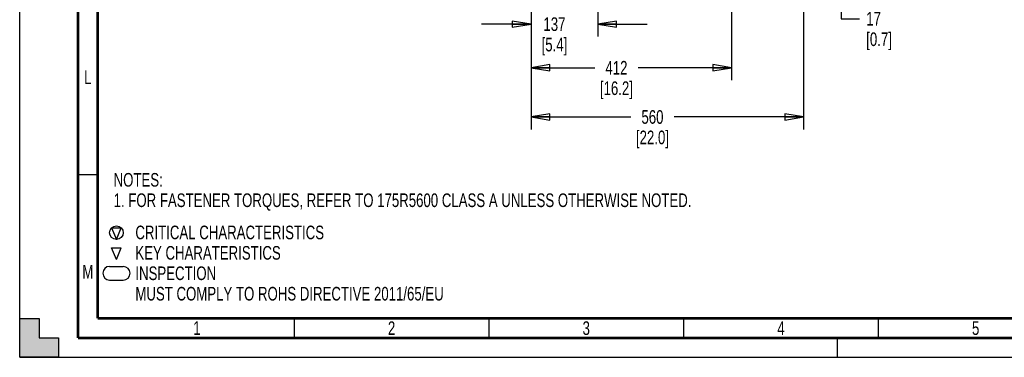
# Paper-space layout 'SUBMITTAL_E1H_1_1' of a CAD drawing. Header units: millimetres. Extents: x 0 to 841, y 0 to 594.
# Tile 1 of 69: x 0 to 253, y 0 to 87. Entities that reach past the tile are written whole.
import ezdxf

# ---------------------------------------------------------------- set-up
doc = ezdxf.new("R2010")
doc.units = ezdxf.units.MM
doc.header["$LTSCALE"] = 46.255
doc.linetypes.add('DASHED', pattern=[0.2, 0.1, -0.1])
doc.layers.get('0').update_dxf_attribs({"linetype": 'CONTINUOUS'})
doc.styles.get("Standard").update_dxf_attribs({"font": 'txt', "width": 0.725})
doc.dimstyles.new('DIMSTYLE_1', dxfattribs={"dimtxt": 3.5, "dimasz": 4.8, "dimexe": 3.2, "dimexo": 1.6, "dimgap": 1.75, "dimtad": 0, "dimtih": 1, "dimtoh": 1, "dimdec": 1, "dimzin": 0, "dimdsep": 46, "dimtxsty": 'STANDARD', "dimblk": 'CLOSED', "dimblk1": 'CLOSED', "dimblk2": 'CLOSED', "dimcen": 0.09, "dimadec": 0, "dimazin": 0, "dimtp": 0.4, "dimtm": 0.4, "dimtfac": 1, "dimtdec": 1, "dimtofl": 0, "dimtmove": 0, "dimatfit": 3, "dimldrblk": 'CLOSED', "dimfxl": 1, "dimtolj": 1, "dimtzin": 0, "dimarcsym": 0})

# ---------------------------------------------------------------- blocks, each defined once
blk = doc.blocks.new('_CLOSED')
at = {"color": 0, "linetype": 'BYBLOCK'}
for p, q in [((0, 0), (-1, 0.167)), ((-1, 0.167), (-1, -0.167)), ((-1, -0.167), (0, 0)), ((-1, 0), (0, 0))]:
    blk.add_line(p, q, dxfattribs=at)
blk = doc.blocks.new('*D31')
at = {"color": 2, "linetype": 'CONTINUOUS'}
for p, q in [((210.99, 99.74), (210.99, 112.44)), ((186.73, 99.74), (214.19, 99.74)), ((198.98, 97.59), (214.19, 97.59)), ((210.99, 97.59), (210.99, 87.04)), ((210.99, 87.04), (215.64, 87.04))]:
    blk.add_line(p, q, dxfattribs=at)
at = {"color": 2, "linetype": 'CONTINUOUS', "xscale": 4.8, "yscale": 4.8, "zscale": 4.8}
for p, rotation in [((210.99, 99.74), 270), ((210.99, 97.59), 90)]:
    blk.add_blockref('_CLOSED', p, dxfattribs=dict(at, rotation=rotation))
at = {"color": 2, "linetype": 'CONTINUOUS', "insert": (217.39, 88.79), "char_height": 3.5, "width": 12.6875, "attachment_point": 1, "line_spacing_factor": 0.9}
blk.add_mtext('17\\P[0.7]', dxfattribs=at)
blk = doc.blocks.new('*D35')
at = {"color": 2, "linetype": 'CONTINUOUS'}
for p, q in [((131.31, 123.12), (131.31, 83.91)), ((148.43, 97.22), (148.43, 83.91)), ((131.31, 85.66), (118.61, 85.66)), ((148.43, 85.66), (161.13, 85.66)), ((148.43, 83.91), (148.43, 82.46))]:
    blk.add_line(p, q, dxfattribs=at)
at = {"color": 2, "linetype": 'CONTINUOUS', "xscale": 4.8, "yscale": 4.8, "zscale": 4.8}
blk.add_blockref('_CLOSED', (131.31, 85.66), dxfattribs=at)
at = {"color": 2, "linetype": 'CONTINUOUS', "xscale": 4.8, "yscale": 4.8, "zscale": 4.8, "rotation": 180}
blk.add_blockref('_CLOSED', (148.43, 85.66), dxfattribs=at)
at = {"color": 2, "linetype": 'CONTINUOUS', "insert": (137.33, 87.41), "char_height": 3.5, "width": 12.6875, "attachment_point": 2, "line_spacing_factor": 0.9}
blk.add_mtext('137\\P[5.4]', dxfattribs=at)
blk = doc.blocks.new('*D36')
at = {"color": 2, "linetype": 'CONTINUOUS'}
for p, q in [((131.31, 123.12), (131.31, 72.7)), ((182.81, 97.18), (182.81, 72.7)), ((131.31, 74.45), (147.69, 74.45)), ((182.81, 74.45), (158.81, 74.45)), ((131.31, 72.7), (131.31, 71.25)), ((182.81, 72.7), (182.81, 71.25))]:
    blk.add_line(p, q, dxfattribs=at)
at = {"color": 2, "linetype": 'CONTINUOUS', "xscale": 4.8, "yscale": 4.8, "zscale": 4.8, "rotation": 180}
blk.add_blockref('_CLOSED', (131.31, 74.45), dxfattribs=at)
at = {"color": 2, "linetype": 'CONTINUOUS', "xscale": 4.8, "yscale": 4.8, "zscale": 4.8}
blk.add_blockref('_CLOSED', (182.81, 74.45), dxfattribs=at)
at = {"color": 2, "linetype": 'CONTINUOUS', "insert": (153.25, 76.2), "char_height": 3.5, "width": 15.225, "attachment_point": 2, "line_spacing_factor": 0.9}
blk.add_mtext('412\\P[16.2]', dxfattribs=at)
blk = doc.blocks.new('*D37')
at = {"color": 2, "linetype": 'CONTINUOUS'}
for p, q in [((131.31, 123.12), (131.31, 60.05)), ((201.31, 121.74), (201.31, 60.05)), ((131.31, 61.8), (156.94, 61.8)), ((201.31, 61.8), (168.06, 61.8)), ((131.31, 60.05), (131.31, 58.6)), ((201.31, 60.05), (201.31, 58.6))]:
    blk.add_line(p, q, dxfattribs=at)
at = {"color": 2, "linetype": 'CONTINUOUS', "xscale": 4.8, "yscale": 4.8, "zscale": 4.8, "rotation": 180}
blk.add_blockref('_CLOSED', (131.31, 61.8), dxfattribs=at)
at = {"color": 2, "linetype": 'CONTINUOUS', "xscale": 4.8, "yscale": 4.8, "zscale": 4.8}
blk.add_blockref('_CLOSED', (201.31, 61.8), dxfattribs=at)
at = {"color": 2, "linetype": 'CONTINUOUS', "insert": (162.5, 63.55), "char_height": 3.5, "width": 15.225, "attachment_point": 2, "line_spacing_factor": 0.9}
blk.add_mtext('560\\P[22.0]', dxfattribs=at)

psp = doc.layouts.new('SUBMITTAL_E1H_1_1')

# ---------------------------------------------------------------- hatches: boundary and pattern name
at = {"linetype": 'CONTINUOUS'}
h = psp.add_hatch(color=7, dxfattribs=at)
h.paths.add_polyline_path([(0, 10), (5, 10), (5, 5), (10, 5), (10, 0), (0, 0)])
h.paths.add_polyline_path([(0, 594), (10, 594), (10, 589), (5, 589), (5, 584), (0, 584)])
h.paths.add_polyline_path([(841, 0), (841, 10), (836, 10), (836, 5), (831, 5), (831, 0)])
h.paths.add_polyline_path([(836, 584), (836, 589), (831, 589), (831, 594), (841, 594), (841, 584)])

# ---------------------------------------------------------------- linework, layer by layer
at = {"color": 7, "linetype": 'CONTINUOUS'}
for p, q in [((0, 0), (0, 594)), ((0, 0), (0, 594)), ((23.61, 33.28), (24.85, 30.3)), ((23.61, 33.28), (26.09, 33.28)), ((24.85, 30.3), (26.09, 33.28)), ((24.86, 25.12), (23.61, 28.11)), ((23.61, 28.11), (26.09, 28.11)), ((24.85, 25.12), (26.09, 28.11)), ((23.1, 23.37), (26.6, 23.36)), ((23.1, 19.87), (26.6, 19.85)), ((0, 0), (0, 10)), ((0, 10), (5, 10)), ((0, 10), (5, 10)), ((5, 10), (5, 5)), ((5, 10), (5, 5)), ((5, 5), (10, 5)), ((5, 5), (10, 5)), ((10, 5), (10, 0)), ((10, 5), (10, 0)), ((10, 0), (0, 0)), ((0, 0), (841, 0)), ((0, 0), (841, 0))]:
    psp.add_line(p, q, dxfattribs=at)
at = {"color": 7, "linetype": 'DASHED'}
psp.add_line((210, 0), (210, 5), dxfattribs=at)
at = {"color": 7, "linetype": 'CONTINUOUS'}
for points, const_width in [([(15, 589), (15, 5)], 0.7), ([(20, 10), (20, 584)], 0.7), ([(15, 47), (20, 47)], 0.35), ([(20, 10), (831, 10)], 0.7), ([(70.5, 5), (70.5, 10)], 0.35), ([(120.5, 5), (120.5, 10)], 0.35), ([(170.5, 5), (170.5, 10)], 0.35), ([(220.5, 5), (220.5, 10)], 0.35), ([(15, 5), (836, 5)], 0.7)]:
    psp.add_lwpolyline(points, dxfattribs=dict(at, const_width=const_width))
psp.add_circle((24.85, 32.05), 1.75, dxfattribs=at)
for centre, radius, start, end in [((23.1, 21.62), 1.75, 90, 270), ((26.6, 21.62), 1.74, 270, 90)]:
    psp.add_arc(centre, radius, start, end, dxfattribs=at)

# ---------------------------------------------------------------- texts
at = {"color": 2, "linetype": 'CONTINUOUS', "char_height": 3.5}
for s, insert, width, attachment_point, line_spacing_factor in [('L', (17.5, 73.75), 2.5375, 2, 0.9), ('NOTES:\\P1. FOR FASTENER TORQUES, REFER TO 175R5600 CLASS A UNLESS OTHERWISE NOTED.', (24.12, 47.39), 187.775, 1, 0.9), ('CRITICAL CHARACTERISTICS', (29.71, 33.86), 60.9, 1, 0.6), ('KEY CHARATERISTICS', (29.71, 28.61), 45.675, 1, 0.6), ('M', (17.5, 23.75), 2.5375, 2, 0.9), ('INSPECTION', (29.71, 23.36), 25.375, 1, 0.6), ('MUST COMPLY TO ROHS DIRECTIVE 2011/65/EU', (29.71, 18.11), 101.5, 1, 0.6), ('1', (45.5, 9.25), 2.5375, 2, 0.9), ('2', (95.5, 9.25), 2.5375, 2, 0.9), ('3', (145.5, 9.25), 2.5375, 2, 0.9), ('4', (195.5, 9.25), 2.5375, 2, 0.9), ('5', (245.5, 9.25), 2.5375, 2, 0.9)]:
    psp.add_mtext(s, dxfattribs=dict(at, insert=insert, width=width, attachment_point=attachment_point, line_spacing_factor=line_spacing_factor))

# ---------------------------------------------------------------- dimensions: what is measured, and where the dimension line sits
at = {"color": 2, "linetype": 'CONTINUOUS'}
for base, p2, text, picture, middle in [((148.43, 85.66), (148.43, 98.82), '137\\P[5.4]', '*D35', (137.33, 83.04)), ((182.81, 74.45), (182.81, 98.78), '412\\P[16.2]', '*D36', (153.25, 71.83)), ((201.31, 61.8), (201.31, 123.34), '560\\P[22.0]', '*D37', (162.5, 59.18))]:
    dim = psp.add_linear_dim(base=base, p1=(131.31, 124.72), p2=p2, text=text, dimstyle='DIMSTYLE_1', dxfattribs=at)
    dim.commit()
    dim.dimension.update_dxf_attribs({"geometry": picture, "text_midpoint": middle, "dimtype": 160})
dim = psp.add_linear_dim(base=(210.99, 99.74), p1=(197.38, 97.59), p2=(185.13, 99.74), angle=90, text='17\\P[0.7]', dimstyle='DIMSTYLE_1', dxfattribs=at)
dim.commit()
dim.dimension.update_dxf_attribs({"geometry": '*D31', "text_midpoint": (223.74, 84.42), "dimtype": 160})

doc.saveas('drawing.dxf')
